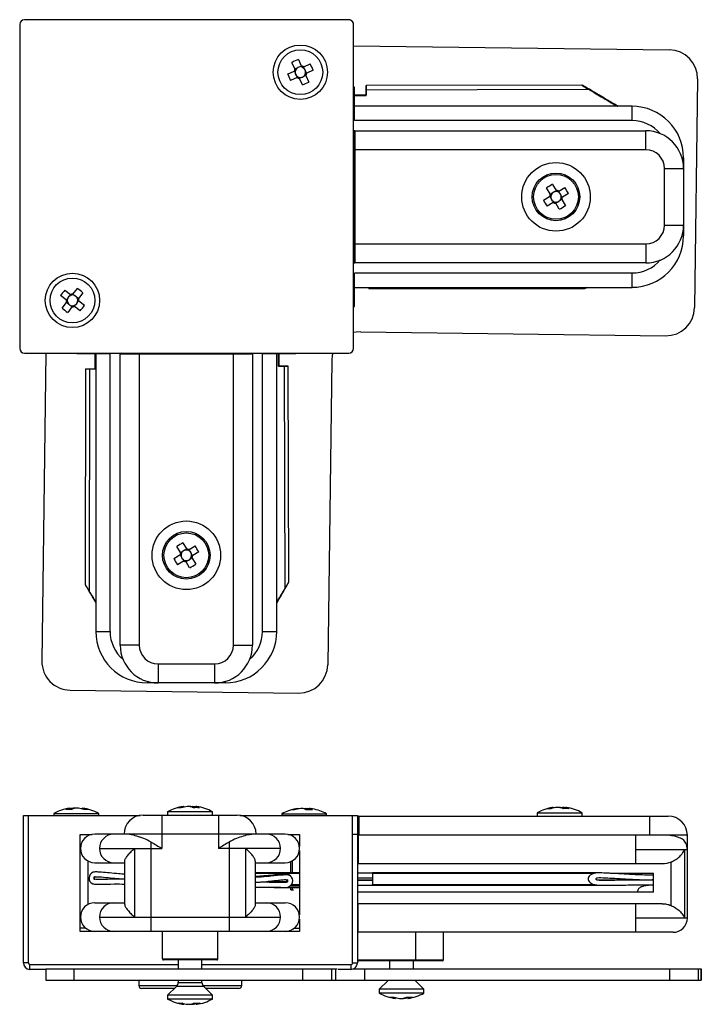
# Model space of a CAD drawing. Header units: millimetres. Extents: x -3 to 68, y -3 to 101.
import ezdxf

# ---------------------------------------------------------------- set-up
doc = ezdxf.new("R2010")
doc.units = ezdxf.units.MM

msp = doc.modelspace()

# ---------------------------------------------------------------- linework, layer by layer
at = {"color": 7, "linetype": 'Continuous', "lineweight": 25}
for p, q in [((31.24, 100.67), (-2.8, 100.67)), ((-3.3, 100.17), (-3.3, 66.17)), ((31.74, 66.17), (31.74, 100.17)), ((31.74, 100.17), (31.74, 100.17)), ((31.74, 93.58), (31.74, 100.17)), ((31.74, 97.94), (64.89, 97.5)), ((25.59, 95.52), (25.28, 96.19)), ((25.95, 96.5), (26.26, 95.83)), ((24.82, 94.95), (25.5, 95.26)), ((25.53, 95.28), (25.61, 95.1)), ((25.78, 95.57), (25.61, 95.48)), ((26.28, 95.79), (26.1, 95.71)), ((26.57, 95.54), (26.49, 95.72)), ((26.52, 95.73), (27.19, 96.04)), ((26.8, 95.04), (26.72, 95.22)), ((27.5, 95.37), (26.83, 95.06)), ((25.81, 94.59), (25.13, 94.28)), ((25.76, 94.78), (25.84, 94.6)), ((26.05, 94.53), (26.23, 94.61)), ((26.37, 93.82), (26.06, 94.49)), ((26.54, 94.75), (26.72, 94.84)), ((26.74, 94.8), (27.05, 94.13)), ((31.74, 94.61), (31.74, 94.61)), ((67.85, 94.46), (67.53, 70.46)), ((31.83, 93.58), (31.74, 93.58)), ((31.83, 90.08), (31.83, 93.58)), ((55.69, 93.81), (33.06, 93.75)), ((33.07, 93.32), (56.37, 93.39)), ((33.07, 93.17), (33.07, 93.17)), ((56.65, 93.24), (56.67, 93.24)), ((33.07, 92.76), (31.83, 92.76)), ((31.83, 92.74), (33.07, 92.75)), ((33.07, 92.74), (31.83, 92.73)), ((31.83, 92.71), (33.07, 92.72)), ((33.07, 92.75), (33.07, 92.76)), ((33.07, 92.72), (33.07, 92.74)), ((60.97, 91.58), (31.83, 91.58)), ((60.97, 90.08), (60.97, 91.58)), ((60.97, 90.08), (31.83, 90.08)), ((31.79, 75.24), (31.79, 88.92)), ((31.89, 89.02), (31.89, 75.14)), ((31.89, 89.02), (62.41, 89.02)), ((62.41, 87.02), (62.41, 89.02)), ((62.41, 87.02), (31.79, 87.02)), ((66.22, 86.17), (66.38, 86.17)), ((66.38, 86.17), (66.38, 78)), ((64.38, 85.05), (66.38, 85.05)), ((64.38, 79.11), (64.38, 85.05)), ((31.74, 81.28), (31.74, 82.88)), ((31.79, 82.88), (31.74, 82.88)), ((52.38, 82.38), (52, 83.01)), ((52.64, 83.39), (53.02, 82.76)), ((53.04, 82.72), (52.87, 82.62)), ((53.35, 82.5), (53.25, 82.67)), ((53.28, 82.69), (53.92, 83.07)), ((51.68, 81.73), (52.31, 82.11)), ((52.35, 82.13), (52.45, 81.96)), ((52.57, 82.44), (52.4, 82.34)), ((52.63, 81.66), (52.73, 81.49)), ((53.41, 81.72), (53.58, 81.82)), ((53.63, 82.04), (53.53, 82.2)), ((53.6, 81.79), (53.98, 81.15)), ((54.3, 82.43), (53.66, 82.05)), ((31.74, 81.28), (31.79, 81.28)), ((52.69, 81.47), (52.06, 81.09)), ((52.94, 81.44), (53.11, 81.54)), ((53.34, 80.77), (52.96, 81.41)), ((64.38, 79.11), (66.38, 79.11)), ((66.22, 78), (66.38, 78)), ((31.79, 77.14), (62.41, 77.14)), ((62.41, 77.14), (62.41, 75.14)), ((62.41, 75.14), (31.89, 75.14)), ((60.97, 74.08), (31.83, 74.08)), ((31.83, 70.58), (31.83, 74.08)), ((60.97, 72.58), (60.97, 74.08)), ((2.29, 71.88), (2.75, 72.47)), ((31.83, 72.58), (60.97, 72.58)), ((33.34, 72.47), (33.34, 72.58)), ((33.34, 72.47), (55.96, 72.43)), ((1.57, 71.26), (0.98, 71.72)), ((1.44, 72.3), (2.02, 71.85)), ((1.72, 71.39), (1.6, 71.24)), ((2.05, 71.82), (1.93, 71.67)), ((2.43, 71.73), (2.27, 71.85)), ((2.86, 71.4), (2.7, 71.52)), ((3.33, 72.01), (2.88, 71.43)), ((1.15, 70.4), (1.6, 70.99)), ((1.63, 71.02), (1.78, 70.9)), ((2.19, 70.54), (1.74, 69.95)), ((2.06, 70.68), (2.21, 70.57)), ((2.43, 70.59), (2.55, 70.75)), ((3.05, 70.12), (2.46, 70.57)), ((2.77, 71.03), (2.88, 71.18)), ((2.91, 71.16), (3.5, 70.7)), ((31.74, 70.58), (31.83, 70.58)), ((31.74, 66.17), (31.74, 70.58)), ((32.49, 67.92), (64.49, 67.5)), ((31.74, 66.17), (31.74, 66.17)), ((-2.8, 65.67), (31.24, 65.67)), ((-0.54, 65.67), (-0.97, 33.36)), ((2.69, 65.67), (2.69, 65.63)), ((2.69, 65.63), (6.19, 65.63)), ((4.6, 65.63), (4.59, 64.03)), ((4.61, 64.03), (4.61, 65.63)), ((4.62, 65.63), (4.62, 64.03)), ((4.64, 64.03), (4.64, 65.63)), ((4.69, 65.63), (4.69, 36.49)), ((6.19, 36.49), (6.19, 65.63)), ((21.13, 65.57), (7.25, 65.57)), ((7.25, 35.04), (7.25, 65.57)), ((9.25, 65.67), (9.25, 35.04)), ((19.13, 35.04), (19.13, 65.67)), ((21.13, 65.57), (21.13, 35.04)), ((22.19, 65.63), (25.69, 65.63)), ((22.19, 36.49), (22.19, 65.63)), ((23.69, 36.49), (23.69, 65.63)), ((23.86, 65.63), (23.86, 64.3)), ((23.88, 64.3), (23.88, 65.63)), ((23.89, 65.63), (23.89, 64.3)), ((23.91, 64.3), (23.91, 65.63)), ((25.69, 65.63), (25.69, 65.67)), ((23.86, 64.3), (23.88, 64.3)), ((23.89, 64.3), (23.91, 64.3)), ((24.31, 64.3), (24.31, 64.3)), ((24.46, 64.3), (24.53, 40.99)), ((24.96, 41.68), (24.89, 64.3)), ((29.45, 64.96), (29.03, 32.97)), ((3.61, 64.03), (3.58, 41.4)), ((3.61, 64.03), (4.04, 64.03)), ((4.04, 64.03), (4, 40.72)), ((13.84, 45.78), (14.22, 45.14)), ((12.88, 44.12), (13.51, 44.5)), ((13.58, 44.76), (13.2, 45.4)), ((13.55, 44.51), (13.65, 44.35)), ((13.77, 44.83), (13.6, 44.73)), ((14.24, 45.11), (14.07, 45.01)), ((14.55, 44.89), (14.45, 45.06)), ((14.48, 45.08), (15.12, 45.46)), ((14.83, 44.42), (14.73, 44.59)), ((15.5, 44.82), (14.86, 44.44)), ((13.89, 43.86), (13.26, 43.48)), ((13.83, 44.05), (13.93, 43.88)), ((14.14, 43.83), (14.31, 43.93)), ((14.54, 43.16), (14.16, 43.79)), ((14.61, 44.11), (14.78, 44.21)), ((14.8, 44.17), (15.18, 43.54)), ((4.15, 40.44), (4.15, 40.43)), ((4.69, 39.52), (4.15, 40.43)), ((24.38, 40.71), (24.38, 40.7)), ((4.69, 36.49), (6.19, 36.49)), ((22.19, 36.49), (23.69, 36.49)), ((9.25, 35.04), (7.25, 35.04)), ((19.13, 35.04), (21.13, 35.04)), ((11.22, 33.08), (11.22, 31.08)), ((11.22, 33.08), (17.16, 33.08)), ((17.16, 33.08), (17.16, 31.08)), ((10.1, 31.24), (10.1, 31.08)), ((18.27, 31.08), (10.1, 31.08)), ((18.27, 31.24), (18.27, 31.08)), ((1.99, 30.33), (25.99, 30.01)), ((2, 17.94), (1.96, 17.94)), ((2.01, 17.8), (2, 17.94)), ((2.86, 17.94), (2.42, 17.94)), ((3.27, 17.94), (3.31, 17.94)), ((3.27, 17.84), (3.27, 17.94)), ((3.31, 17.94), (3.3, 17.83)), ((12.23, 17.57), (12.23, 17.21)), ((12.23, 17.57), (16.93, 17.57)), ((13.91, 18.12), (13.98, 18.12)), ((13.92, 18.03), (13.91, 18.12)), ((13.98, 18.12), (13.98, 18.05)), ((14.56, 18.12), (14.29, 18.12)), ((14.58, 18.11), (14.61, 18.12)), ((14.61, 18.12), (14.88, 18.12)), ((14.88, 18.12), (14.87, 18)), ((15.26, 18.12), (15.19, 18.12)), ((15.19, 18.12), (15.19, 17.97)), ((16.93, 17.21), (16.93, 17.57)), ((25.89, 17.9), (25.99, 17.9)), ((25.9, 17.83), (25.89, 17.9)), ((26.46, 17.9), (26.2, 17.9)), ((26.66, 17.9), (26.92, 17.9)), ((26.66, 17.8), (26.66, 17.9)), ((26.92, 17.9), (26.91, 17.75)), ((27.23, 17.9), (27.13, 17.9)), ((27.13, 17.9), (27.13, 17.75)), ((52.71, 18.02), (52.78, 18.02)), ((52.72, 17.93), (52.71, 18.02)), ((52.78, 18.02), (52.78, 17.95)), ((53.36, 18.02), (53.09, 18.02)), ((53.38, 18.01), (53.41, 18.02)), ((53.41, 18.02), (53.68, 18.02)), ((53.68, 18.02), (53.67, 17.9)), ((54.06, 18.02), (53.99, 18.02)), ((53.99, 18.02), (53.99, 17.87)), ((-2.91, 1.72), (-2.91, 17.18)), ((-2.91, 17.18), (9.35, 17.18)), ((-2.41, 17.18), (-2.41, 1.72)), ((0.29, 17.39), (0.29, 17.18)), ((0.29, 17.39), (4.99, 17.39)), ((4.99, 17.18), (4.99, 17.39)), ((9.65, 17.21), (19.52, 17.21)), ((11.62, 17.21), (11.62, 13.71)), ((17.55, 17.21), (17.55, 13.71)), ((19.82, 17.18), (32.14, 17.18)), ((24.21, 17.34), (24.21, 17.18)), ((24.21, 17.34), (28.91, 17.34)), ((28.91, 17.18), (28.91, 17.34)), ((31.64, 1.72), (31.64, 17.18)), ((32.14, 17.18), (32.14, 1.72)), ((32.18, 15.1), (32.18, 17)), ((32.28, 17.1), (32.28, 15.1)), ((32.28, 17.1), (64.78, 17.1)), ((51.03, 17.46), (51.03, 17.1)), ((51.03, 17.46), (55.73, 17.46)), ((55.73, 17.1), (55.73, 17.46)), ((62.81, 17.1), (62.81, 15.1)), ((3.03, 15.18), (4.32, 15.18)), ((3.03, 4.98), (3.03, 15.18)), ((3.89, 15.03), (3.89, 15.18)), ((24.58, 15.21), (4.58, 15.21)), ((24.84, 15.18), (26.07, 15.18)), ((25.16, 15.09), (25.16, 15.18)), ((25.31, 15.18), (25.31, 15.02)), ((26.07, 15.18), (26.07, 13.93)), ((31.64, 15.2), (32.14, 15.2)), ((66.78, 15.1), (32.14, 15.1)), ((32.23, 15.1), (32.23, 12.1)), ((61.36, 12.1), (61.36, 15.1)), ((66.78, 6.41), (66.78, 15.1)), ((5.08, 13.71), (11.62, 13.71)), ((8.75, 13.71), (8.75, 6.51)), ((10.5, 5.01), (10.5, 14.38)), ((24.08, 13.71), (17.55, 13.71)), ((18.67, 14.38), (18.67, 5.01)), ((20.42, 6.51), (20.42, 13.71)), ((26.07, 13.48), (26.07, 6.73)), ((61.36, 13.6), (66.78, 13.6)), ((66.49, 13.6), (66.49, 6.41)), ((3.89, 7.84), (3.89, 12.38)), ((4.58, 12.21), (7.73, 12.21)), ((7.73, 7.83), (7.73, 12.38)), ((21.43, 12.38), (21.43, 7.83)), ((21.43, 12.21), (24.58, 12.21)), ((25.16, 11.14), (25.16, 12.32)), ((25.31, 12.39), (25.31, 11.14)), ((64.13, 12.1), (32.14, 12.1)), ((65.07, 7.73), (65.07, 12.28)), ((4.58, 10.47), (4.55, 10.47)), ((4.59, 10.74), (4.56, 10.74)), ((7.26, 10.49), (7.22, 10.49)), ((26.07, 11.14), (21.43, 11.14)), ((21.43, 10.8), (21.7, 10.81)), ((21.68, 10.83), (21.7, 10.81)), ((21.7, 10.81), (21.7, 10.81)), ((24.25, 11.03), (24.26, 11.02)), ((24.84, 11.03), (24.85, 11.01)), ((24.86, 11), (24.93, 10.91)), ((25.15, 10.79), (25.13, 10.81)), ((25.22, 10.69), (25.16, 10.78)), ((33.73, 11.13), (32.14, 11.13)), ((32.14, 10.63), (33.73, 10.63)), ((32.14, 10.4), (33.73, 10.4)), ((33.73, 10.39), (32.14, 10.39)), ((33.73, 10.34), (32.14, 10.34)), ((57.33, 11.14), (33.73, 11.14)), ((33.73, 11.11), (33.73, 9.91)), ((33.73, 11.11), (57.04, 11.11)), ((57.27, 10.4), (57.38, 10.4)), ((61.83, 10.39), (57.29, 10.39)), ((58.66, 11.11), (63.23, 11.11)), ((63.24, 10.4), (63.09, 10.4)), ((63.23, 9.11), (63.23, 11.11)), ((5.03, 9.95), (5.07, 9.95)), ((23.41, 9.57), (21.43, 9.63)), ((23.41, 9.65), (23.41, 9.57)), ((26.07, 9.56), (23.41, 9.57)), ((24.28, 10.24), (24.29, 10.23)), ((24.69, 10.29), (24.7, 10.27)), ((24.71, 10.25), (24.78, 10.16)), ((25.08, 9.77), (26.07, 9.77)), ((25.16, 9.38), (25.16, 9.57)), ((25.16, 9.38), (25.44, 9.38)), ((25.17, 9.84), (26.07, 9.84)), ((25.21, 9.89), (26.07, 9.89)), ((25.31, 9.56), (25.31, 9.38)), ((32.14, 9.84), (58.18, 9.84)), ((32.14, 9.84), (33.73, 9.84)), ((33.73, 9.91), (57.04, 9.91)), ((63.23, 9.11), (32.14, 9.11)), ((4.58, 8.01), (7.73, 8.01)), ((21.43, 8.01), (24.58, 8.01)), ((64.13, 7.91), (32.14, 7.91)), ((32.23, 4.91), (32.23, 7.91)), ((61.36, 4.91), (61.36, 7.91)), ((5.08, 6.51), (24.08, 6.51)), ((26.07, 6.29), (26.07, 4.98)), ((66.78, 6.41), (61.36, 6.41)), ((3.03, 5.39), (3.58, 5.39)), ((25.53, 5.34), (26.07, 5.34)), ((11.68, 4.98), (3.03, 4.98)), ((24.58, 5.01), (4.58, 5.01)), ((11.68, 2.11), (11.68, 5.01)), ((17.48, 2.11), (17.48, 5.01)), ((26.07, 4.98), (17.48, 4.98)), ((65.28, 4.91), (32.14, 4.91)), ((32.18, 2.01), (32.18, 4.91)), ((38.28, 1.91), (38.28, 4.91)), ((41.18, 2.01), (41.18, 4.91)), ((11.68, 2.11), (17.48, 2.11)), ((-2.41, 1.72), (-2.91, 1.72)), ((-0.57, 1.08), (-0.57, -0.12)), ((-0.57, 1.08), (30.02, 1.08)), ((2.39, 1.08), (2.39, -0.12)), ((17.38, 2.01), (11.78, 2.01)), ((13.33, 2.01), (13.33, 1.08)), ((15.83, 1.08), (15.83, 2.01)), ((26.39, 1.08), (26.39, -0.12)), ((29.43, 1.08), (29.43, -0.12)), ((29.85, 1.08), (29.85, -0.12)), ((31.44, 1.52), (31.44, 1.02)), ((31.64, 1.72), (32.14, 1.72)), ((31.73, 1.08), (68.24, 1.08)), ((32.18, 2.01), (41.18, 2.01)), ((41.08, 1.91), (32.28, 1.91)), ((32.89, 1.08), (32.89, -0.12)), ((35.53, 1.91), (35.53, 1.08)), ((38.03, 1.08), (38.03, 1.91)), ((64.89, 1.08), (64.89, -0.12)), ((67.93, 1.08), (67.93, -0.12)), ((68.24, -0.12), (68.24, 1.08)), ((68.24, 1.08), (68.24, -0.12)), ((-0.57, 1.02), (-2.24, 1.02)), ((31.44, 1.02), (30.12, 1.02)), ((-0.57, -0.12), (68.24, -0.12)), ((9.2, -0.12), (9.2, -0.68)), ((12.94, -0.98), (9.5, -0.98)), ((13.16, -0.77), (12.23, -1.69)), ((13.33, -0.12), (13.33, -0.34)), ((15.83, -0.34), (15.83, -0.12)), ((16.93, -1.69), (16.01, -0.77)), ((19.7, -0.98), (16.23, -0.98)), ((20, -0.68), (20, -0.12)), ((35.36, -0.15), (34.43, -1.07)), ((35.39, -0.12), (35.36, -0.15)), ((38.21, -0.15), (38.18, -0.12)), ((39.13, -1.07), (38.21, -0.15)), ((12.23, -1.69), (12.23, -2.09)), ((16.93, -1.69), (12.23, -1.69)), ((16.93, -2.09), (16.93, -1.69)), ((34.43, -1.07), (34.43, -1.47)), ((39.13, -1.07), (34.43, -1.07)), ((39.13, -1.47), (34.43, -1.47)), ((36.11, -2.03), (36.12, -1.91)), ((36.14, -2.03), (36.11, -2.03)), ((36.15, -1.92), (36.14, -2.03)), ((36.58, -2.03), (36.99, -2.03)), ((37.42, -1.88), (37.43, -2.03)), ((37.43, -2.03), (37.46, -2.03)), ((39.13, -1.47), (39.13, -1.07)), ((16.93, -2.09), (12.23, -2.09)), ((13.91, -2.64), (13.92, -2.55)), ((13.96, -2.64), (13.91, -2.64)), ((13.96, -2.56), (13.96, -2.64)), ((14.33, -2.64), (14.84, -2.64)), ((14.83, -2.56), (14.84, -2.64)), ((15.2, -2.5), (15.21, -2.64)), ((15.21, -2.64), (15.26, -2.64))]:
    msp.add_line(p, q, dxfattribs=at)
at = {"color": 8, "linetype": 'Continuous', "lineweight": 25}
for p, q in [((31.83, 92.08), (31.74, 92.08)), ((31.83, 72.08), (31.74, 72.08)), ((4.19, 65.63), (4.19, 65.67)), ((24.19, 65.63), (24.19, 65.67)), ((21.43, 11.11), (26.07, 11.11)), ((25.22, 9.91), (26.07, 9.91)), ((-2.22, 1.52), (13.33, 1.52)), ((15.83, 1.52), (31.44, 1.52)), ((9.2, -0.68), (13.23, -0.68)), ((16.01, -0.77), (13.16, -0.77)), ((13.33, -0.34), (15.83, -0.34)), ((15.94, -0.68), (20, -0.68)), ((38.21, -0.15), (35.36, -0.15))]:
    msp.add_line(p, q, dxfattribs=at)
at = {"color": 7, "linetype": 'Continuous', "lineweight": 25, "flags": 128}
for points in [[(33.07, 93.32), (33.07, 93.49), (33.07, 93.62), (33.07, 93.71), (33.06, 93.75), (33.06, 93.72), (33.06, 93.65), (33.06, 93.52), (33.06, 93.36)], [(33.07, 93.17), (33.07, 93.2), (33.07, 93.23), (33.07, 93.24), (33.07, 93.25), (33.07, 93.24), (33.07, 93.22), (33.07, 93.19), (33.07, 93.16)], [(56.37, 93.43), (56.19, 93.53), (56.04, 93.62), (55.9, 93.7), (55.8, 93.76), (55.73, 93.79), (55.7, 93.81), (55.7, 93.81), (55.73, 93.78), (55.8, 93.73), (55.91, 93.67), (56.04, 93.59), (56.2, 93.49), (56.37, 93.39)], [(56.67, 93.23), (56.63, 93.25), (56.6, 93.27), (56.57, 93.29), (56.55, 93.3), (56.54, 93.31), (56.53, 93.31), (56.54, 93.31), (56.55, 93.31), (56.57, 93.29), (56.6, 93.28), (56.63, 93.26), (56.67, 93.24)], [(56.19, 72.58), (56.18, 72.57), (56.08, 72.51), (56, 72.46), (55.97, 72.44), (55.97, 72.43), (56, 72.45), (56.08, 72.49), (56.18, 72.55), (56.24, 72.58)], [(32.49, 67.92), (32.02, 67.89), (31.74, 67.84)], [(29.55, 65.67), (29.5, 65.43), (29.45, 64.96)], [(24.31, 64.3), (24.35, 64.3), (24.37, 64.3), (24.39, 64.3), (24.39, 64.3), (24.38, 64.3), (24.37, 64.3), (24.34, 64.3), (24.3, 64.3)], [(24.46, 64.3), (24.63, 64.3), (24.77, 64.3), (24.86, 64.3), (24.89, 64.3), (24.87, 64.3), (24.79, 64.3), (24.67, 64.3), (24.51, 64.3)], [(4, 40.72), (3.9, 40.9), (3.8, 41.06), (3.72, 41.19), (3.65, 41.29), (3.61, 41.36), (3.58, 41.4), (3.58, 41.4), (3.6, 41.36), (3.64, 41.29), (3.69, 41.19), (3.77, 41.06), (3.86, 40.9), (3.96, 40.72)], [(24.58, 41), (24.68, 41.17), (24.77, 41.33), (24.84, 41.46), (24.9, 41.57), (24.94, 41.64), (24.96, 41.67), (24.95, 41.67), (24.93, 41.64), (24.88, 41.56), (24.81, 41.46), (24.73, 41.33), (24.64, 41.17), (24.53, 40.99)], [(4.15, 40.43), (4.13, 40.47), (4.11, 40.5), (4.1, 40.53), (4.09, 40.55), (4.08, 40.56), (4.08, 40.56), (4.08, 40.56), (4.09, 40.55), (4.1, 40.53), (4.12, 40.5), (4.14, 40.47), (4.16, 40.43)], [(24.37, 40.7), (24.4, 40.74), (24.42, 40.77), (24.43, 40.8), (24.45, 40.82), (24.46, 40.83), (24.46, 40.84), (24.46, 40.83), (24.45, 40.82), (24.44, 40.8), (24.42, 40.77), (24.4, 40.74), (24.38, 40.7)], [(25.15, 10.79), (25.02, 10.92), (24.85, 11.01)], [(24.86, 11), (25.03, 10.91), (25.16, 10.78)], [(57.04, 11.11), (56.86, 11.06), (56.71, 10.99), (56.57, 10.91), (56.47, 10.81), (56.4, 10.7), (56.36, 10.58), (56.36, 10.46), (56.4, 10.35), (56.47, 10.24), (56.57, 10.13), (56.71, 10.04), (56.86, 9.96), (57.04, 9.91)], [(57.34, 10.37), (57.3, 10.38), (57.26, 10.4), (57.24, 10.43), (57.22, 10.45), (57.2, 10.48), (57.2, 10.51), (57.2, 10.53), (57.22, 10.56), (57.24, 10.58), (57.26, 10.61), (57.3, 10.62), (57.34, 10.64)]]:
    msp.add_lwpolyline(points, dxfattribs=at)
at = {"color": 7, "linetype": 'Continuous', "lineweight": 25}
for centre, radius in [((26.16, 95.16), 2.85), ((26.16, 95.16), 2.35), ((52.99, 82.08), 3.6), ((52.99, 82.08), 2.5), ((52.99, 82.08), 2.35), ((2.24, 71.21), 2.85), ((2.24, 71.21), 2.35), ((14.19, 44.47), 3.6), ((14.19, 44.47), 2.5), ((14.19, 44.47), 2.35)]:
    msp.add_circle(centre, radius, dxfattribs=at)
for centre, radius, start, end in [((-2.8, 100.17), 0.5, 90, 180), ((31.24, 100.17), 0.5, 359.9999, 90.0001), ((31.24, 100.17), 0.5, 0, 90), ((64.85, 94.5), 3, 359.2411, 89.2411), ((30.12, 86.57), 10.77, 112.7576, 116.6951), ((26.16, 95.16), 0.675, 147.9605, 171.4922), ((26.16, 95.16), 0.556, 96.2961, 73.0081), ((26.09, 95.13), 0.482, 183.3565, 226.0962), ((26.13, 95.23), 0.482, 93.3565, 136.0962), ((26.16, 95.16), 0.675, 57.9605, 81.4922), ((26.24, 95.19), 0.482, 3.3565, 46.0962), ((26.16, 95.16), 0.675, 327.9605, 351.4922), ((17.57, 91.2), 10.77, 22.7576, 26.6951), ((34.76, 99.12), 10.77, 202.7576, 206.6951), ((26.16, 95.16), 0.675, 237.9605, 261.4922), ((26.2, 95.09), 0.482, 273.3565, 316.0962), ((22.21, 103.75), 10.77, 292.7576, 296.6951), ((60.97, 86.17), 5.41, 0, 90), ((60.97, 86.17), 3.91, 40.5535, 90), ((31.89, 88.92), 0.1, 90, 180), ((62.41, 85.05), 3.97, 0, 90), ((62.41, 85.05), 1.97, 0, 90), ((57.85, 73.97), 10.77, 118.9445, 122.882), ((52.99, 82.08), 0.675, 64.1474, 87.679), ((44.87, 77.22), 10.77, 28.9445, 32.882), ((61.1, 86.94), 10.77, 208.9445, 212.882), ((52.99, 82.08), 0.675, 154.1474, 177.679), ((52.99, 82.08), 0.556, 72.6314, 49.3435), ((52.92, 82.04), 0.482, 189.5434, 232.2831), ((52.95, 82.15), 0.482, 99.5434, 142.2831), ((53.03, 82.01), 0.482, 279.5434, 322.2831), ((53.06, 82.12), 0.482, 9.5434, 52.2831), ((52.99, 82.08), 0.675, 334.1474, 357.679), ((52.99, 82.08), 0.675, 244.1474, 267.679), ((48.13, 90.2), 10.77, 298.9445, 302.882), ((62.41, 79.11), 1.97, 270, 0), ((62.41, 79.11), 3.97, 270, 0), ((60.97, 78), 5.41, 270, 0), ((60.97, 78), 3.91, 270, 319.4465), ((31.89, 75.24), 0.1, 180, 270), ((-3.55, 63.73), 10.77, 50.2884, 54.2259), ((9.72, 65.42), 10.77, 140.2884, 144.2259), ((2.24, 71.21), 0.556, 93.9754, 70.6874), ((2.18, 71.26), 0.482, 120.8873, 163.627), ((2.24, 71.21), 0.675, 85.4913, 109.023), ((2.29, 71.27), 0.482, 30.8873, 73.627), ((2.24, 71.21), 0.675, 355.4913, 19.023), ((8.03, 78.69), 10.77, 230.2884, 234.2259), ((2.24, 71.21), 0.675, 175.4913, 199.023), ((2.19, 71.15), 0.482, 210.8873, 253.627), ((2.24, 71.21), 0.675, 265.4913, 289.023), ((2.3, 71.16), 0.482, 300.8873, 343.627), ((-5.24, 77), 10.77, 320.2884, 324.2259), ((64.53, 70.5), 3, 269.2411, 359.2411), ((-2.8, 66.17), 0.5, 180, 270), ((31.24, 66.17), 0.5, 270.0001, 359.9999), ((31.24, 66.17), 0.5, 270, 0), ((7.35, 65.57), 0.1, 90, 180), ((21.03, 65.57), 0.1, 0, 90), ((19.05, 36.35), 10.77, 118.9445, 122.882), ((14.19, 44.47), 0.675, 154.1474, 177.679), ((14.19, 44.47), 0.556, 252.6314, 229.3435), ((14.15, 44.54), 0.482, 99.5434, 142.2831), ((14.19, 44.47), 0.675, 64.1474, 87.679), ((14.26, 44.51), 0.482, 9.5434, 52.2831), ((14.19, 44.47), 0.675, 334.1474, 357.679), ((6.07, 39.61), 10.77, 28.9445, 32.882), ((22.3, 49.33), 10.77, 208.9445, 212.882), ((14.12, 44.43), 0.482, 189.5434, 232.2831), ((14.19, 44.47), 0.675, 244.1474, 267.679), ((14.23, 44.4), 0.482, 279.5434, 322.2831), ((9.33, 52.58), 10.77, 298.9445, 302.882), ((10.1, 36.49), 5.41, 180, 270), ((10.1, 36.49), 3.91, 180, 229.4465), ((18.27, 36.49), 5.41, 270, 0), ((18.27, 36.49), 3.91, 310.5535, 0), ((11.22, 35.04), 3.97, 180, 270), ((11.22, 35.04), 1.97, 180, 270), ((17.16, 35.04), 1.97, 270, 0), ((17.16, 35.04), 3.97, 270, 0), ((2.03, 33.32), 3, 179.2411, 269.2411), ((26.03, 33.01), 3, 269.2411, 359.2411), ((2.64, 13.09), 4.9, 97.9158, 118.6454), ((2.38, 15.97), 2.01, 100.9031, 114.5064), ((1.84, 14.45), 3.36, 85.0097, 94.9903), ((2.87, 14.84), 3.14, 98.3878, 106.1445), ((2.96, 15.97), 2.01, 100.9031, 114.5064), ((2.39, 14.81), 3.16, 70.649, 81.5902), ((2.64, 13.09), 4.9, 61.3546, 82.0842), ((2.85, 14.81), 3.16, 70.649, 81.5902), ((3.67, 15.79), 2.02, 83.5557, 96.4443), ((14.58, 13.26), 4.9, 98.4484, 118.6454), ((14.4, 14.48), 3.67, 97.7439, 107.918), ((13.46, 16.56), 1.42, 82.3246, 97.6754), ((14.78, 14.48), 3.67, 97.7439, 107.918), ((14.22, 16.66), 1.5, 61.3766, 76.9733), ((14.39, 14.51), 3.64, 77.281, 82.2753), ((15.25, 14.03), 3.96, 85.4001, 94.5999), ((14.85, 16.66), 1.5, 61.3766, 76.9733), ((14.58, 13.26), 4.9, 61.3546, 81.5516), ((26.56, 13.04), 4.9, 100.3958, 118.6454), ((26.41, 13.85), 4.08, 97.3101, 106.9722), ((25.37, 16.82), 0.946, 80.5793, 99.4207), ((26.72, 13.85), 4.08, 97.3101, 106.9722), ((26.16, 16.85), 1.09, 55.9631, 73.9562), ((26.92, 16.95), 0.98, 105.5907, 111.7601), ((27.11, 13.33), 4.44, 85.6549, 94.3451), ((26.4, 13.87), 4.06, 79.6359, 82.7023), ((26.83, 16.85), 1.09, 55.9631, 73.9562), ((26.71, 13.87), 4.06, 79.6033, 82.7023), ((26.56, 13.04), 4.9, 61.3546, 79.6042), ((53.38, 13.16), 4.9, 98.4484, 118.6454), ((53.2, 14.38), 3.67, 97.7439, 107.918), ((52.27, 16.46), 1.42, 82.3246, 97.6754), ((53.58, 14.38), 3.67, 97.7439, 107.918), ((53.02, 16.56), 1.5, 61.3766, 76.9733), ((53.19, 14.41), 3.64, 77.281, 82.2753), ((54.05, 13.93), 3.96, 85.4001, 94.5999), ((53.65, 16.56), 1.5, 61.3766, 76.9733), ((53.38, 13.16), 4.9, 61.3546, 81.5516), ((9.65, 15.21), 2, 90, 180), ((19.52, 15.21), 2, 0, 90), ((32.28, 17), 0.1, 90, 180), ((64.78, 15.1), 2, 0, 90), ((4.58, 13.71), 1.5, 90, 270), ((6.58, 13.71), 1.5, 90, 270), ((22.58, 13.71), 1.5, 270, 90), ((24.58, 13.71), 1.5, 270, 90), ((65.28, 13.6), 1.5, 0, 26.763), ((4.63, 10.6), 0.652, 110.3953, 245.6708), ((4.62, 10.6), 0.152, 115.5454, 240.5207), ((4.66, 10.6), 0.152, 115.4348, 240.6313), ((4.66, 10.6), 0.152, 115.4348, 240.6313), ((4.68, 10.6), 0.152, 115.4348, 240.6313), ((24.63, 10.4), 0.152, 299.5045, 11.8027), ((24.63, 10.39), 0.152, 299.5044, 14.7722), ((24.7, 10.3), 0.152, 299.7137, 64.4915), ((24.7, 10.3), 0.653, 294.5528, 69.6523), ((4.58, 6.51), 1.5, 90, 270), ((6.58, 6.51), 1.5, 90, 270), ((22.58, 6.51), 1.5, 270, 90), ((24.58, 6.51), 1.5, 270, 90), ((65.28, 6.41), 1.5, 270, 0), ((11.78, 2.11), 0.1, 180, 270), ((17.38, 2.11), 0.1, 270, 0), ((-2.21, 1.72), 0.7, 180, 267.0869), ((-2.21, 1.72), 0.2, 180, 264.5487), ((31.44, 1.72), 0.2, 270, 0), ((31.44, 1.72), 0.7, 270, 0), ((32.28, 2.01), 0.1, 180, 270), ((41.08, 2.01), 0.1, 270, 0), ((9.5, -0.68), 0.3, 180, 270), ((12.73, -0.34), 0.6, 315, 0), ((16.43, -0.34), 0.6, 180, 225), ((19.7, -0.68), 0.3, 270, 0), ((36.78, 2.83), 4.9, 241.3546, 262.0842), ((35.77, 0.26), 2.16, 263.7706, 276.2294), ((36.57, 0.98), 3.04, 250.2543, 261.4049), ((37.04, 0.98), 3.04, 250.2543, 261.4049), ((36.47, 0.07), 2.13, 280.5334, 293.7637), ((36.54, 0.96), 3.02, 278.5723, 287.0887), ((37.61, 1.33), 3.22, 264.9013, 275.0987), ((37.04, 0.07), 2.13, 280.5334, 293.7637), ((36.78, 2.83), 4.9, 277.9158, 298.6454), ((14.58, 2.21), 4.9, 241.3546, 262.0842), ((13.51, -0.79), 1.73, 263.0317, 276.9683), ((14.39, 0.73), 3.41, 251.3933, 261.9374), ((14.81, 0.73), 3.41, 251.3933, 261.9374), ((14.24, -0.92), 1.76, 281.8059, 296.288), ((14.37, 0.71), 3.38, 278.0399, 284.3723), ((15.32, 1.14), 3.66, 265.2131, 274.7869), ((14.85, -0.92), 1.76, 281.8059, 296.288), ((14.58, 2.21), 4.9, 277.9158, 298.6454)]:
    msp.add_arc(centre, radius, start, end, dxfattribs=at)
for points in [[(25.5, 95.26), (25.54, 95.28), (25.58, 95.3), (25.63, 95.32)], [(25.59, 95.52), (25.61, 95.48), (25.63, 95.43), (25.65, 95.38)], [(26.26, 95.83), (26.28, 95.78), (26.3, 95.74), (26.33, 95.69)], [(26.52, 95.73), (26.48, 95.71), (26.43, 95.69), (26.39, 95.67)], [(26.83, 95.06), (26.79, 95.04), (26.74, 95.02), (26.7, 95)], [(25.81, 94.59), (25.85, 94.61), (25.89, 94.63), (25.94, 94.65)], [(26.06, 94.49), (26.04, 94.54), (26.02, 94.58), (26, 94.63)], [(26.74, 94.8), (26.72, 94.85), (26.7, 94.89), (26.67, 94.94)], [(33.06, 93.36), (33.06, 93.26), (33.06, 93.04), (33.07, 92.76)], [(33.07, 92.72), (33.07, 92.99), (33.07, 93.21), (33.07, 93.32)], [(53.02, 82.76), (53.04, 82.72), (53.07, 82.67), (53.09, 82.63)], [(53.28, 82.69), (53.24, 82.66), (53.2, 82.64), (53.16, 82.61)], [(52.31, 82.11), (52.36, 82.13), (52.4, 82.16), (52.44, 82.19)], [(52.38, 82.38), (52.41, 82.34), (52.43, 82.29), (52.46, 82.25)], [(53.6, 81.79), (53.57, 81.83), (53.55, 81.87), (53.52, 81.92)], [(53.66, 82.05), (53.62, 82.03), (53.58, 82), (53.54, 81.98)], [(52.69, 81.47), (52.74, 81.5), (52.78, 81.52), (52.82, 81.55)], [(52.96, 81.41), (52.94, 81.45), (52.91, 81.49), (52.89, 81.54)], [(2.02, 71.85), (2.06, 71.82), (2.1, 71.79), (2.14, 71.76)], [(2.29, 71.88), (2.27, 71.84), (2.24, 71.81), (2.2, 71.76)], [(2.88, 71.43), (2.85, 71.39), (2.82, 71.35), (2.79, 71.31)], [(1.57, 71.26), (1.61, 71.23), (1.64, 71.2), (1.69, 71.17)], [(1.6, 70.99), (1.63, 71.03), (1.66, 71.07), (1.69, 71.11)], [(2.19, 70.54), (2.22, 70.57), (2.25, 70.61), (2.28, 70.65)], [(2.46, 70.57), (2.42, 70.6), (2.39, 70.63), (2.34, 70.66)], [(2.91, 71.16), (2.88, 71.19), (2.84, 71.22), (2.8, 71.25)], [(23.86, 64.3), (24.14, 64.3), (24.36, 64.3), (24.46, 64.3)], [(24.51, 64.3), (24.41, 64.3), (24.19, 64.3), (23.91, 64.3)], [(4.04, 64.03), (4.14, 64.03), (4.36, 64.03), (4.64, 64.03)], [(13.51, 44.5), (13.55, 44.52), (13.6, 44.54), (13.64, 44.57)], [(13.58, 44.76), (13.61, 44.72), (13.63, 44.68), (13.66, 44.63)], [(14.22, 45.14), (14.24, 45.1), (14.27, 45.06), (14.29, 45.01)], [(14.48, 45.08), (14.44, 45.05), (14.4, 45.03), (14.35, 45)], [(14.86, 44.44), (14.82, 44.42), (14.78, 44.39), (14.73, 44.36)], [(13.89, 43.86), (13.94, 43.88), (13.98, 43.91), (14.02, 43.94)], [(14.16, 43.79), (14.14, 43.83), (14.11, 43.88), (14.08, 43.92)], [(14.8, 44.17), (14.77, 44.21), (14.75, 44.26), (14.72, 44.3)], [(65.07, 12.28), (64.77, 12.15), (64.45, 12.1), (64.13, 12.1)], [(24.25, 11.03), (24.52, 11.05), (24.75, 11.05), (24.85, 11.01)], [(24.26, 11.02), (24.53, 11.04), (24.75, 11.04), (24.86, 11)], [(33.73, 9.84), (33.73, 9.85), (33.73, 9.86), (33.73, 9.91)]]:
    msp.add_open_spline(points, degree=3, dxfattribs=at)
for points, knots in [([(33.07, 92.75), (33.07, 92.77), (33.07, 92.88), (33.07, 93.02), (33.07, 93.13), (33.07, 93.15), (33.07, 93.17)], [0.93010363, 0.93010363, 0.93010363, 0.93010363, 0.93883165, 0.96941582, 0.98470791, 1, 1, 1, 1]), ([(33.07, 93.16), (33.07, 93.14), (33.07, 93.12), (33.07, 93.01), (33.07, 92.87), (33.07, 92.76), (33.07, 92.74)], [0.02130635, 0.02130635, 0.02130635, 0.02130635, 0.03659844, 0.05189053, 0.08247471, 0.09120273, 0.09120273, 0.09120273, 0.09120273]), ([(59.49, 91.58), (59.43, 91.62), (58.88, 91.95), (58.16, 92.37), (57.35, 92.85), (56.86, 93.15), (56.53, 93.34), (56.37, 93.43)], [0, 0, 0, 0, 0.060521, 0.52944, 0.686782, 0.844014, 1, 1, 1, 1]), ([(56.37, 93.39), (56.49, 93.32), (56.71, 93.19), (57.16, 92.92), (58.07, 92.38), (58.86, 91.92), (59.43, 91.58)], [0, 0, 0, 0, 0.109734, 0.220003, 0.442568, 1, 1, 1, 1]), ([(56.67, 93.24), (56.94, 93.08), (57.87, 92.53), (58.8, 91.98), (59.47, 91.58)], [0, 0, 0, 0, 0.286327, 1, 1, 1, 1]), ([(59.46, 91.58), (59.13, 91.77), (58.51, 92.14), (57.58, 92.69), (56.97, 93.05), (56.67, 93.23)], [0, 0, 0, 0, 0.346465, 0.673601, 1, 1, 1, 1]), ([(24.3, 64.3), (24.29, 64.3), (24.26, 64.3), (24.15, 64.3), (24.02, 64.3), (23.91, 64.3), (23.88, 64.3)], [0.02130635, 0.02130635, 0.02130635, 0.02130635, 0.03659844, 0.05189053, 0.08247471, 0.09120273, 0.09120273, 0.09120273, 0.09120273]), ([(23.89, 64.3), (23.92, 64.3), (24.03, 64.3), (24.16, 64.3), (24.27, 64.3), (24.3, 64.3), (24.31, 64.3)], [0.93010363, 0.93010363, 0.93010363, 0.93010363, 0.93883165, 0.96941582, 0.98470791, 1, 1, 1, 1]), ([(3.96, 40.72), (4.03, 40.61), (4.16, 40.39), (4.4, 39.98), (4.58, 39.68), (4.69, 39.5)], [0, 0, 0, 0, 0.272548, 0.546427, 1, 1, 1, 1]), ([(4.69, 39.57), (4.65, 39.63), (4.52, 39.85), (4.29, 40.24), (4.1, 40.56), (4, 40.72)], [0, 0, 0, 0, 0.152906, 0.578137, 1, 1, 1, 1]), ([(4.16, 40.43), (4.32, 40.16), (4.5, 39.86), (4.67, 39.57), (4.69, 39.54)], [0, 0, 0, 0, 0.904213, 1, 1, 1, 1]), ([(23.69, 39.5), (23.7, 39.51), (23.8, 39.68), (24, 40.02), (24.29, 40.51), (24.48, 40.84), (24.58, 41)], [0, 0, 0, 0, 0.021471, 0.348663, 0.675626, 1, 1, 1, 1]), ([(24.53, 40.99), (24.46, 40.88), (24.33, 40.66), (24.07, 40.21), (23.85, 39.85), (23.7, 39.6), (23.69, 39.57)], [0, 0, 0, 0, 0.235409, 0.471967, 0.949431, 1, 1, 1, 1]), ([(24.38, 40.7), (24.22, 40.43), (23.99, 40.04), (23.76, 39.65), (23.69, 39.53)], [0, 0, 0, 0, 0.683002, 1, 1, 1, 1]), ([(23.69, 39.54), (23.74, 39.62), (23.96, 40.01), (24.19, 40.39), (24.37, 40.7)], [0, 0, 0, 0, 0.212627, 1, 1, 1, 1]), ([(10.5, 14.38), (10.24, 14.53), (9.98, 14.65), (9.6, 14.8), (9.47, 14.84), (9.23, 14.92), (9.11, 14.96), (8.78, 15.06), (8.57, 15.12), (8.22, 15.19), (8.07, 15.21), (7.95, 15.21)], [0, 0, 0, 0, 0.25, 0.25, 0.375, 0.375, 0.5, 0.5, 0.75, 0.75, 1, 1, 1, 1]), ([(21.21, 15.21), (21.16, 15.21), (21.09, 15.2), (20.94, 15.18), (20.86, 15.17), (20.59, 15.12), (20.39, 15.06), (19.94, 14.93), (19.7, 14.85), (19.19, 14.65), (18.93, 14.53), (18.67, 14.38)], [0, 0, 0, 0, 0.125, 0.125, 0.25, 0.25, 0.5, 0.5, 0.75, 0.75, 1, 1, 1, 1]), ([(66.62, 14.28), (66.54, 14.43), (66.43, 14.54), (66.23, 14.69), (66.15, 14.74), (65.98, 14.82), (65.89, 14.86), (65.6, 14.96), (65.37, 15.01), (64.89, 15.08), (64.62, 15.1), (64.34, 15.1)], [0, 0, 0, 0, 0.25, 0.25, 0.375, 0.375, 0.5, 0.5, 0.75, 0.75, 1, 1, 1, 1]), ([(7.73, 12.38), (7.73, 12.46), (7.76, 12.55), (7.87, 12.75), (7.95, 12.86), (8.13, 13.09), (8.24, 13.21), (8.48, 13.46), (8.61, 13.58), (8.75, 13.71)], [0, 0, 0, 0, 0.25, 0.25, 0.5, 0.5, 0.75, 0.75, 1, 1, 1, 1]), ([(10.5, 14.38), (10.68, 14.27), (10.87, 14.16), (11.24, 13.94), (11.43, 13.82), (11.62, 13.71)], [0, 0, 0, 0, 0.5, 0.5, 1, 1, 1, 1]), ([(18.67, 14.38), (18.48, 14.27), (18.3, 14.16), (17.93, 13.94), (17.74, 13.82), (17.55, 13.71)], [0, 0, 0, 0, 0.5, 0.5, 1, 1, 1, 1]), ([(21.43, 12.38), (21.43, 12.46), (21.4, 12.55), (21.3, 12.75), (21.22, 12.86), (21.04, 13.09), (20.93, 13.21), (20.69, 13.46), (20.56, 13.58), (20.42, 13.71)], [0, 0, 0, 0, 0.25, 0.25, 0.5, 0.5, 0.75, 0.75, 1, 1, 1, 1]), ([(65.07, 12.28), (65.24, 12.36), (65.41, 12.45), (65.72, 12.65), (65.85, 12.76), (66.1, 12.99), (66.2, 13.11), (66.37, 13.35), (66.44, 13.48), (66.49, 13.6)], [0, 0, 0, 0, 0.25, 0.25, 0.5, 0.5, 0.75, 0.75, 1, 1, 1, 1]), ([(7.73, 11.02), (7.52, 11.02), (6.99, 11.05), (6.17, 11.13), (5.42, 11.21), (4.91, 11.24), (4.62, 11.26), (4.47, 11.23), (4.4, 11.21)], [0, 0, 0, 0, 0.188441, 0.478635, 0.738991, 0.86922, 0.934782, 1, 1, 1, 1]), ([(7.73, 10.47), (7.39, 10.48), (6.69, 10.5), (5.81, 10.46), (5.18, 10.45), (4.82, 10.44), (4.64, 10.46), (4.55, 10.47)], [0, 0, 0, 0, 0.321344, 0.660614, 0.830235, 0.915077, 1, 1, 1, 1]), ([(4.56, 10.74), (4.64, 10.74), (4.8, 10.75), (5.27, 10.72), (5.98, 10.65), (6.88, 10.55), (7.46, 10.53), (7.73, 10.52)], [0, 0, 0, 0, 0.074541, 0.149297, 0.446961, 0.744629, 1, 1, 1, 1]), ([(24.93, 10.91), (24.86, 10.92), (24.73, 10.95), (24.46, 10.93), (23.78, 10.89), (22.75, 10.75), (21.85, 10.7), (21.43, 10.67)], [0, 0, 0, 0, 0.056693, 0.113662, 0.228649, 0.639079, 1, 1, 1, 1]), ([(21.43, 10.79), (21.43, 10.79), (21.52, 10.8), (21.61, 10.8), (21.7, 10.81)], [0, 0, 0, 0, 0.004238, 1, 1, 1, 1]), ([(21.43, 10.17), (21.83, 10.19), (22.58, 10.23), (23.51, 10.35), (24.14, 10.4), (24.5, 10.45), (24.68, 10.44), (24.77, 10.43)], [0, 0, 0, 0, 0.354896, 0.677378, 0.838606, 0.919362, 1, 1, 1, 1]), ([(21.7, 10.81), (21.97, 10.82), (22.26, 10.85), (22.87, 10.9), (23.19, 10.94), (23.79, 11), (24.08, 11.02), (24.56, 11.05), (24.75, 11.05), (24.85, 11.01)], [0, 0, 0, 0, 0.25, 0.25, 0.5, 0.5, 0.75, 0.75, 1, 1, 1, 1]), ([(33.73, 11.11), (33.73, 11.12), (33.73, 11.14), (33.73, 11.15), (33.73, 11.14), (33.73, 11.14)], [0, 0, 0, 0, 0.389474, 0.924895, 1, 1, 1, 1]), ([(63.24, 10.9), (62.72, 10.9), (62.2, 10.92), (61.17, 10.96), (60.66, 10.99), (59.62, 11.05), (59.11, 11.08), (58.33, 11.12), (58.07, 11.13), (57.69, 11.14), (57.56, 11.15), (57.36, 11.14), (57.3, 11.14), (57.17, 11.13), (57.1, 11.13), (57.04, 11.11)], [0, 0, 0, 0, 0.25, 0.25, 0.5, 0.5, 0.75, 0.75, 0.875, 0.875, 0.9375, 0.9375, 0.96875, 0.96875, 1, 1, 1, 1]), ([(57.34, 10.64), (57.46, 10.65), (57.58, 10.65), (57.83, 10.64), (57.95, 10.64), (58.32, 10.62), (58.57, 10.61), (59.3, 10.57), (59.8, 10.54), (61.27, 10.46), (62.25, 10.41), (63.24, 10.4)], [0, 0, 0, 0, 0.0625, 0.0625, 0.125, 0.125, 0.25, 0.25, 0.5, 0.5, 1, 1, 1, 1]), ([(63.24, 10.37), (62.25, 10.4), (61.27, 10.39), (59.8, 10.37), (59.3, 10.36), (58.57, 10.35), (58.32, 10.34), (57.95, 10.34), (57.83, 10.35), (57.58, 10.35), (57.46, 10.35), (57.34, 10.37)], [0, 0, 0, 0, 0.5, 0.5, 0.75, 0.75, 0.875, 0.875, 0.9375, 0.9375, 1, 1, 1, 1]), ([(4.36, 10.01), (4.42, 9.99), (4.55, 9.96), (4.82, 9.95), (5.5, 9.94), (6.5, 10), (7.36, 9.98), (7.73, 9.97)], [0, 0, 0, 0, 0.058651, 0.117979, 0.237398, 0.663651, 1, 1, 1, 1]), ([(24.78, 10.16), (24.62, 10.15), (23.83, 10.1), (22.72, 10.18), (21.76, 10.15), (21.43, 10.14)], [0, 0, 0, 0, 0.14177, 0.707186, 1, 1, 1, 1]), ([(21.43, 9.64), (21.71, 9.65), (22.31, 9.67), (23.2, 9.65), (23.91, 9.64), (24.39, 9.62), (24.69, 9.61), (24.88, 9.67), (24.97, 9.7)], [0, 0, 0, 0, 0.235055, 0.508495, 0.753818, 0.836134, 0.918393, 1, 1, 1, 1]), ([(24.29, 10.23), (24.31, 10.23), (24.42, 10.23), (24.56, 10.24), (24.67, 10.25), (24.69, 10.25), (24.71, 10.25)], [0.93010363, 0.93010363, 0.93010363, 0.93010363, 0.93883165, 0.96941582, 0.98470791, 1, 1, 1, 1]), ([(57.04, 9.91), (57.1, 9.89), (57.17, 9.88), (57.3, 9.87), (57.36, 9.86), (57.56, 9.85), (57.68, 9.85), (58.07, 9.84), (58.33, 9.84), (59.1, 9.85), (59.62, 9.86), (60.65, 9.88), (61.17, 9.89), (62.2, 9.89), (62.72, 9.89), (63.24, 9.87)], [0, 0, 0, 0, 0.03125, 0.03125, 0.0625, 0.0625, 0.125, 0.125, 0.25, 0.25, 0.5, 0.5, 0.75, 0.75, 1, 1, 1, 1]), ([(63.24, 9.87), (63.06, 9.86), (62.7, 9.84), (62.24, 9.77), (61.91, 9.67), (61.72, 9.54), (61.61, 9.41), (61.55, 9.25), (61.54, 9.15), (61.54, 9.11)], [0, 0, 0, 0, 0.275748, 0.551028, 0.717735, 0.805612, 0.875573, 0.945625, 1, 1, 1, 1]), ([(7.73, 7.83), (7.73, 7.75), (7.76, 7.66), (7.87, 7.46), (7.95, 7.35), (8.13, 7.12), (8.24, 7), (8.48, 6.76), (8.61, 6.63), (8.75, 6.51)], [0, 0, 0, 0, 0.25, 0.25, 0.5, 0.5, 0.75, 0.75, 1, 1, 1, 1]), ([(21.43, 7.83), (21.43, 7.75), (21.4, 7.66), (21.3, 7.46), (21.22, 7.35), (21.04, 7.12), (20.93, 7), (20.69, 6.76), (20.56, 6.63), (20.42, 6.51)], [0, 0, 0, 0, 0.25, 0.25, 0.5, 0.5, 0.75, 0.75, 1, 1, 1, 1]), ([(64.13, 7.91), (64.29, 7.91), (64.45, 7.89), (64.76, 7.84), (64.92, 7.79), (65.07, 7.73)], [0, 0, 0, 0, 0.5, 0.5, 1, 1, 1, 1]), ([(65.07, 7.73), (65.24, 7.65), (65.41, 7.56), (65.72, 7.36), (65.85, 7.25), (66.1, 7.02), (66.2, 6.9), (66.37, 6.65), (66.44, 6.53), (66.49, 6.41)], [0, 0, 0, 0, 0.25, 0.25, 0.5, 0.5, 0.75, 0.75, 1, 1, 1, 1]), ([(-2.24, 1.02), (-2.24, 1.02), (-2.24, 1.07), (-2.23, 1.26), (-2.23, 1.39), (-2.22, 1.52)], [0, 0, 0, 0, 0.5, 0.5, 1, 1, 1, 1])]:
    msp.add_open_spline(points, degree=3, knots=knots, dxfattribs=at)
at = {"color": 8, "linetype": 'Continuous', "lineweight": 25}
msp.add_open_spline([(22.79, 10.27), (22.97, 10.27), (23.32, 10.26), (23.81, 10.24), (24.22, 10.24), (24.51, 10.24), (24.65, 10.26), (24.7, 10.27)], degree=3, knots=[0, 0, 0, 0, 0.286881, 0.546129, 0.775595, 0.917242, 1, 1, 1, 1], dxfattribs=at)

doc.saveas('drawing.dxf')
